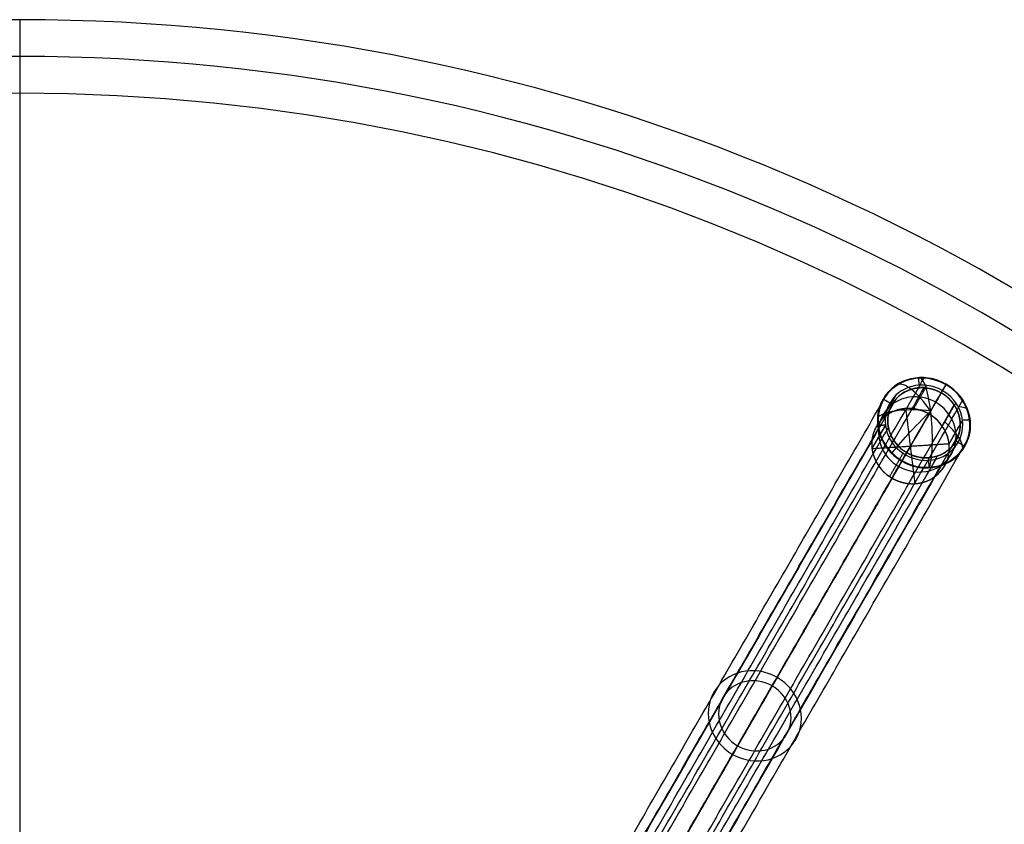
# Model space of a CAD drawing. Header units: millimetres. Extents: x -380 to 370, y -375 to 375.
# Tile 12 of 13: x -5 to 182, y 222 to 375. Entities that reach past the tile are written whole.
import ezdxf

# ---------------------------------------------------------------- set-up
doc = ezdxf.new("R2010")
doc.units = ezdxf.units.MM
doc.header["$MEASUREMENT"] = 0
doc.layers.add('Soround legs', color=7, linetype='Continuous', true_color=0x616161)
doc.layers.add('Soround table top', color=7, linetype='Continuous', true_color=0xd5c28c)

msp = doc.modelspace()

# ---------------------------------------------------------------- linework, layer by layer
at = {"layer": 'Soround legs'}
for p, q in [((170.2, 303.79, 9.93), (105.77, 192.19, 363.98)), ((106.71, 193.82, 364.67), (171.14, 305.42, 10.61)), ((171.69, 294.11, 23.11), (174.25, 298.55, 9.01)), ((159.58, 297.63, 6.05), (157.01, 293.19, 20.15)), ((162.69, 290.77, 4.45), (98.25, 179.17, 358.51)), ((99.19, 180.8, 359.2), (163.63, 292.4, 5.14))]:
    msp.add_line(p, q, dxfattribs=at)
at = {"layer": 'Soround legs', "extrusion": (-0.17101, -0.296198, 0.939693)}
for centre, radius, start, end in [((-4.5, 323.59, -109.76), 8.87, 125.249, 305.249), ((-4.5, 323.59, -109.76), 8.87, 125.249, 305.249), ((-4.5, 323.59, -109.76), 8.87, 125.249, 305.249), ((-4.5, 323.59, -109.76), 9, 90, 270), ((-4.5, 323.59, -109.76), 9, 90, 270), ((-4.5, 323.59, -109.76), 9, 90, 270), ((-4.5, 323.59, -109.76), 7, 90, 270), ((-4.5, 323.59, -109.76), 7, 90, 270), ((-4.5, 323.59, -109.76), 7.5, 35.249, 215.249), ((-4.5, 323.59, -109.76), 7.5, 35.249, 215.249), ((-4.5, 323.59, -109.76), 7.5, 35.249, 215.249), ((-4.5, 323.59, -109.76), 8.87, 305.249, 125.249), ((-4.5, 323.59, -109.76), 8.87, 305.249, 125.249), ((-4.5, 323.59, -109.76), 8.87, 305.249, 125.249), ((-4.5, 323.59, -109.76), 9, 270, 90), ((-4.5, 323.59, -109.76), 9, 270, 90), ((-4.5, 323.59, -109.76), 9, 270, 90), ((-4.5, 323.59, -109.76), 7, 270, 90), ((-4.5, 323.59, -109.76), 7, 270, 90), ((-4.5, 323.59, -102.26), 7.5, 35.249, 215.249), ((-4.5, 323.59, -94.76), 7.5, 35.249, 215.249), ((-4.5, 323.59, -94.76), 7.5, 35.249, 215.249), ((-4.5, 323.59, -109.76), 7.5, 215.249, 35.249), ((-4.5, 323.59, -109.76), 7.5, 215.249, 35.249), ((-4.5, 323.59, -109.76), 7.5, 215.249, 35.249), ((-4.5, 323.59, -102.26), 7.5, 215.249, 35.249), ((-4.5, 323.59, -94.76), 7.5, 215.249, 35.249), ((-4.5, 323.59, -94.76), 7.5, 215.249, 35.249), ((-4.5, 323.59, 78.63), 9, 90, 270), ((-4.5, 323.59, 78.63), 9, 270, 90), ((-4.5, 323.59, 78.63), 7, 90, 270), ((-4.5, 323.59, 78.63), 7, 270, 90)]:
    msp.add_arc(centre, radius, start, end, dxfattribs=at)
at = {"layer": 'Soround legs', "extrusion": (0.808141, 0.503413, 0.305749)}
msp.add_arc((164.52, -82.86, 287.26), 9, 279.2644, 359.6703, dxfattribs=at)
at = {"layer": 'Soround legs', "extrusion": (0.978404, 0.061342, 0.197391)}
for start, end in [(286.5539, 6.9598), (286.5539, 6.9598), (286.5539, 6.9598), (206.148, 286.5539), (206.148, 286.5539), (206.148, 286.5539)]:
    msp.add_arc((286.64, -27.74, 183.08), 9, start, end, dxfattribs=at)
at = {"layer": 'Soround legs', "extrusion": (0.917609, -0.395215, 0.042417)}
msp.add_arc((339.3, 7.43, 35.67), 9, 357.7002, 10.2636, dxfattribs=at)
at = {"layer": 'Soround legs', "extrusion": (0.076998, 0.946807, 0.312453)}
msp.add_arc((-141.98, -88.42, 297.44), 9, 261.5794, 341.9853, dxfattribs=at)
at = {"layer": 'Soround legs', "extrusion": (0.710447, -0.697883, -0.090687)}
msp.add_arc((329.13, 0.77, -90.13), 9, 208.9322, 289.3381, dxfattribs=at)
at = {"layer": 'Soround legs', "extrusion": (-0.304756, 0.922873, 0.235435)}
msp.add_arc((-251.59, -45.55, 226.01), 9, 174.8048, 209.9824, dxfattribs=at)
at = {"layer": 'Soround legs', "extrusion": (0.530939, 0.775714, 0.341134)}
msp.add_arc((30.59, -107.5, 322.43), 9, 191.0942, 248.8859, dxfattribs=at)
at = {"layer": 'Soround legs'}
for points in [[(102.54, 195.07, 364.3), (134.75, 250.87, 187.28), (166.97, 306.67, 10.25)], [(166.04, 305.24, 9.63), (165.96, 305.9, 9.82), (165.88, 306.55, 10.01)], [(95.66, 192.33, 362.19), (127.88, 248.14, 185.16), (160.09, 303.94, 8.13)], [(102.52, 193.17, 363.7), (134.74, 248.97, 186.67), (166.96, 304.77, 9.64)], [(170.2, 303.79, 9.93), (137.99, 247.99, 186.95), (105.77, 192.19, 363.98)], [(105.77, 192.19, 363.98), (137.99, 247.99, 186.95), (170.2, 303.79, 9.93)], [(106.71, 193.82, 364.67), (138.93, 249.62, 187.64), (171.14, 305.42, 10.61)], [(171.14, 305.42, 10.61), (138.93, 249.62, 187.64), (106.71, 193.82, 364.67)], [(164.93, 300.75, 23.97), (166.21, 302.97, 16.92), (167.49, 305.2, 9.87)], [(171.14, 305.42, 10.61), (170.67, 304.6, 10.27), (170.2, 303.79, 9.93)], [(97.18, 191.04, 362.06), (129.39, 246.84, 185.03), (161.61, 302.64, 8)], [(109.88, 190.83, 364.3), (142.1, 246.63, 187.28), (174.32, 302.43, 10.25)], [(159.02, 298.89, 22.31), (160.3, 301.11, 15.26), (161.59, 303.33, 8.21)], [(160.85, 301.59, 7.53), (159.99, 302.09, 7.53), (159.12, 302.59, 7.53)], [(108.24, 189.87, 363.7), (140.46, 245.67, 186.67), (172.67, 301.47, 9.64)], [(165.22, 286.5, 19.53), (164.35, 293.65, 21.63), (163.48, 300.8, 23.72)], [(170.41, 297.43, 23.92), (171.69, 299.65, 16.87), (172.98, 301.87, 9.82)], [(171.69, 294.11, 23.11), (172.97, 296.33, 16.06), (174.25, 298.55, 9.01)], [(174.25, 298.55, 9.01), (172.97, 296.33, 16.06), (171.69, 294.11, 23.11)], [(175.6, 298.64, 9.28), (174.92, 298.6, 9.15), (174.25, 298.55, 9.01)], [(93.77, 185.32, 359.64), (125.99, 241.13, 182.61), (158.21, 296.93, 5.58)], [(95.71, 185.58, 360.07), (127.92, 241.38, 183.04), (160.14, 297.19, 6.01)], [(159.58, 297.63, 6.05), (158.29, 295.41, 13.1), (157.01, 293.19, 20.15)], [(157.01, 293.19, 20.15), (158.29, 295.41, 13.1), (159.58, 297.63, 6.05)], [(159.58, 297.63, 6.05), (158.9, 297.59, 5.92), (158.23, 297.55, 5.78)], [(109.07, 184.17, 362.06), (141.28, 239.97, 185.03), (173.5, 295.77, 8)], [(110.95, 183.51, 362.19), (143.17, 239.31, 185.16), (175.38, 295.11, 8.13)], [(171.23, 290.69, 21.94), (172.51, 292.91, 14.9), (173.8, 295.13, 7.85)], [(174.71, 293.59, 7.53), (173.84, 294.09, 7.53), (172.98, 294.59, 7.53)], [(157.01, 293.19, 20.15), (164.35, 293.65, 21.63), (171.69, 294.11, 23.11)], [(162.69, 290.77, 4.45), (130.47, 234.97, 181.48), (98.25, 179.17, 358.51)], [(98.25, 179.17, 358.51), (130.47, 234.97, 181.48), (162.69, 290.77, 4.45)], [(99.19, 180.8, 359.2), (131.41, 236.6, 182.17), (163.63, 292.4, 5.14)], [(163.63, 292.4, 5.14), (131.41, 236.6, 182.17), (99.19, 180.8, 359.2)], [(105.08, 180.17, 360.07), (137.3, 235.97, 183.04), (169.51, 291.77, 6.01)], [(160.37, 287.83, 19.07), (161.65, 290.05, 12.02), (162.93, 292.28, 4.97)], [(163.63, 292.4, 5.14), (163.16, 291.58, 4.79), (162.69, 290.77, 4.45)], [(166.63, 286.73, 19.86), (167.92, 288.95, 12.81), (169.2, 291.17, 5.77)], [(167.94, 289.64, 5.05), (167.86, 290.29, 5.24), (167.78, 290.95, 5.44)], [(105.82, 178.37, 359.64), (138.04, 234.17, 182.61), (170.26, 289.97, 5.58)]]:
    msp.add_open_spline(points, degree=2, dxfattribs=at)
for points, knots in [([(163.63, 292.4, 5.14), (163.03, 292.74, 5.14), (161.98, 293.64, 5.23), (161.13, 294.7, 5.41), (160.5, 295.9, 5.67), (160.11, 297.18, 6), (159.98, 298.5, 6.4), (160.13, 299.8, 6.83), (160.53, 301.03, 7.3), (161.18, 302.16, 7.77), (161.61, 302.64, 8), (162.04, 303.12, 8.23), (163.1, 303.89, 8.67), (164.3, 304.44, 9.06), (165.6, 304.75, 9.39), (166.96, 304.8, 9.65), (168.31, 304.59, 9.83), (168.96, 304.36, 9.88), (169.61, 304.14, 9.93), (170.2, 303.79, 9.93)], [0, 0, 0, 0.0625, 0.125, 0.1875, 0.25, 0.3125, 0.375, 0.4375, 0.5, 0.5625, 0.5625, 0.625, 0.6875, 0.75, 0.8125, 0.875, 0.9375, 0.9375, 1, 1, 1]), ([(170.2, 303.79, 9.93), (170.8, 303.45, 9.93), (171.32, 303, 9.88), (171.84, 302.55, 9.83), (172.27, 302.02, 9.74), (172.7, 301.48, 9.65), (173.02, 300.89, 9.52), (173.33, 300.29, 9.39), (173.72, 299.01, 9.06), (173.78, 298.35, 8.86), (173.84, 297.69, 8.67), (173.77, 297.04, 8.45), (173.7, 296.39, 8.23), (173.5, 295.77, 8), (173.3, 295.16, 7.77), (172.65, 294.03, 7.3), (172.22, 293.55, 7.06), (171.78, 293.07, 6.83), (170.73, 292.29, 6.4), (169.53, 291.74, 6), (168.22, 291.44, 5.67), (166.87, 291.39, 5.41), (165.52, 291.6, 5.23), (164.87, 291.82, 5.18), (164.22, 292.05, 5.14), (163.63, 292.4, 5.14)], [1, 1, 1, 1.0625, 1.0625, 1.125, 1.125, 1.1875, 1.1875, 1.25, 1.3125, 1.3125, 1.375, 1.375, 1.4375, 1.4375, 1.5, 1.5625, 1.5625, 1.625, 1.6875, 1.75, 1.8125, 1.875, 1.9375, 1.9375, 2, 2, 2]), ([(171.69, 294.11, 23.11), (171.6, 294.82, 23.31), (171.15, 296.18, 23.66), (170.44, 297.44, 23.93), (169.49, 298.57, 24.11), (168.35, 299.5, 24.2), (167.05, 300.2, 24.18), (165.65, 300.66, 24.07), (164.2, 300.85, 23.87), (162.76, 300.75, 23.58), (161.37, 300.39, 23.21), (160.1, 299.77, 22.78), (158.99, 298.91, 22.31), (158.09, 297.85, 21.81), (157.43, 296.63, 21.31), (157.04, 295.29, 20.81), (156.98, 294.59, 20.58), (156.93, 293.9, 20.35), (157.01, 293.19, 20.15)], [1, 1, 1, 1.0625, 1.125, 1.1875, 1.25, 1.3125, 1.375, 1.4375, 1.5, 1.5625, 1.625, 1.6875, 1.75, 1.8125, 1.875, 1.9375, 1.9375, 2, 2, 2]), ([(157.01, 293.19, 20.15), (157.1, 292.49, 19.94), (157.32, 291.81, 19.77), (157.55, 291.12, 19.59), (157.9, 290.49, 19.46), (158.26, 289.86, 19.32), (158.73, 289.3, 19.23), (159.2, 288.74, 19.14), (160.35, 287.81, 19.06), (161, 287.45, 19.06), (161.64, 287.1, 19.07), (162.35, 286.87, 19.12), (163.05, 286.64, 19.18), (163.77, 286.55, 19.28), (164.5, 286.46, 19.39), (165.94, 286.55, 19.68), (166.63, 286.73, 19.86), (167.33, 286.91, 20.04), (168.6, 287.53, 20.47), (169.7, 288.39, 20.94), (170.6, 289.45, 21.44), (171.26, 290.67, 21.95), (171.66, 292.01, 22.44), (171.77, 293.41, 22.9), (171.69, 294.11, 23.11)], [0, 0, 0, 0.0625, 0.0625, 0.125, 0.125, 0.1875, 0.1875, 0.25, 0.3125, 0.3125, 0.375, 0.375, 0.4375, 0.4375, 0.5, 0.5625, 0.5625, 0.625, 0.6875, 0.75, 0.8125, 0.875, 0.9375, 1, 1, 1])]:
    msp.add_open_spline(points, degree=2, knots=knots, dxfattribs=at)
at = {"layer": 'Soround table top'}
for centre, radius in [((-5.29, -0.18, 426.24), 375), ((-5.29, -0.18, 421.24), 375), ((-5.29, -0.18, 426.24), 375), ((-5.29, -0.18, 421.24), 375), ((-5.29, -0.18, 423.74), 375), ((-5.29, -0.18, 433.24), 368), ((-5.29, -0.18, 440.24), 361), ((-5.29, -0.18, 440.24), 361)]:
    msp.add_arc(centre, radius, 0, 180, dxfattribs=at)
msp.add_open_spline([(-5.29, 374.82, 421.24), (-5.29, -0.18, 421.24), (-5.29, -375.18, 421.24)], degree=2, dxfattribs=at)

doc.saveas('drawing.dxf')
